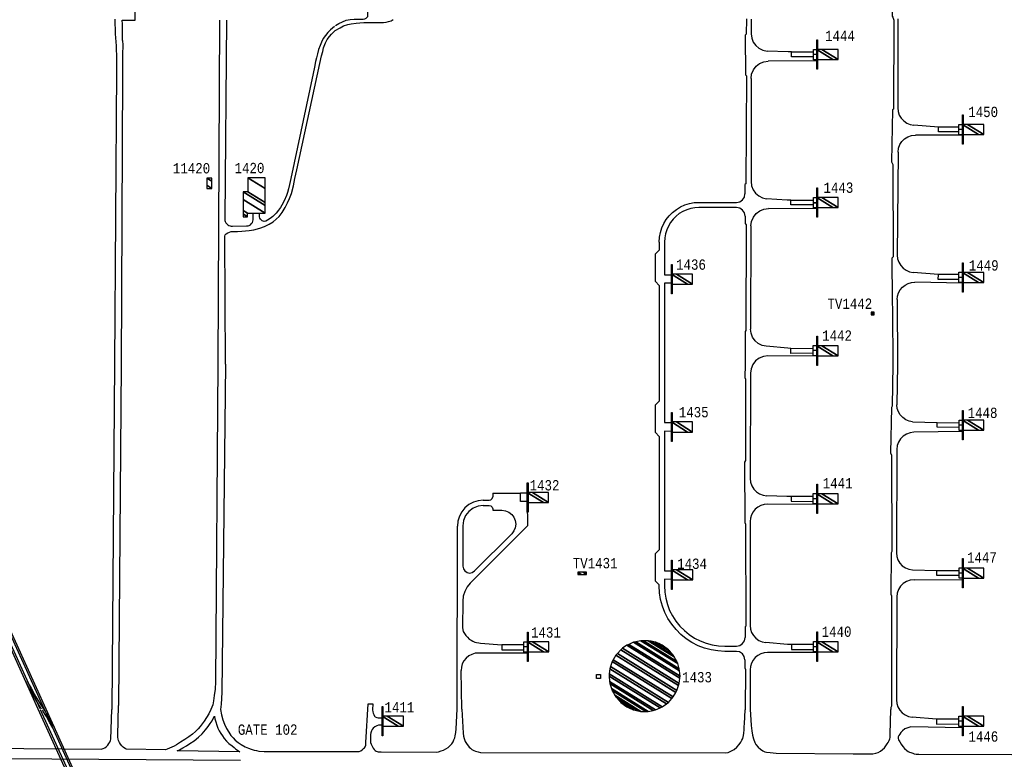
# Model space of a CAD drawing. Extents: x -0.5 to 41.9, y -0.5 to 29.8.
# Tile 109 of 128: x 5.9 to 7.5, y 8.6 to 9.8. Entities that reach past the tile are written whole.
import ezdxf
from ezdxf.enums import TextEntityAlignment as Align

# ---------------------------------------------------------------- set-up
doc = ezdxf.new("R2010")
doc.units = 0
doc.header["$MEASUREMENT"] = 0
for name, color, linetype in [('11', 2, 'CONTINUOUS'), ('21', 5, 'CONTINUOUS'), ('23', 1, 'CONTINUOUS'), ('41', 4, 'CONTINUOUS')]:
    doc.layers.add(name, color=color, linetype=linetype)
doc.styles.add('MONOTXT', font='MONOTXT', dxfattribs={"height": 0.2})

msp = doc.modelspace()

# ---------------------------------------------------------------- linework, layer by layer
at = {"layer": '11'}
for p, q in [((6.2386, 9.8353), (6.2363, 9.2757)), ((7.1047, 9.8369), (7.1045, 9.813)), ((7.3435, 9.8372), (7.3432, 9.6923)), ((7.2112, 9.7688), (7.1324, 9.7683)), ((7.1042, 9.7402), (7.1042, 9.5724)), ((7.4484, 9.6477), (7.3719, 9.6482)), ((7.3437, 9.6203), (7.3424, 9.4528)), ((7.2114, 9.5279), (7.1326, 9.5284)), ((7.1041, 9.5004), (7.1036, 9.3324)), ((6.9548, 9.474), (6.9548, 9.4607)), ((6.9548, 9.4035), (6.9548, 9.2149)), ((7.4484, 9.4071), (7.3708, 9.4086)), ((7.3424, 9.3805), (7.3425, 9.2748)), ((7.2113, 9.288), (7.1317, 9.2886)), ((6.0677, 9.2755), (6.0636, 8.7133)), ((6.0788, 9.2738), (6.0744, 8.7199)), ((7.3425, 9.2748), (7.3418, 9.2092)), ((7.1034, 9.2606), (7.1029, 9.089)), ((7.3673, 9.1813), (7.4075, 9.1802)), ((6.9548, 9.1577), (6.9548, 8.9732)), ((7.4485, 9.1656), (7.3696, 9.1643)), ((7.3417, 9.1364), (7.3409, 8.9684)), ((6.6836, 9.0655), (6.7288, 9.0654)), ((6.6836, 9.0655), (6.6836, 9.0593)), ((6.6682, 9.0452), (6.678, 9.0452)), ((6.6683, 9.0537), (6.678, 9.0537)), ((6.74, 9.0516), (6.7401, 9.0119)), ((7.2113, 9.0468), (7.1311, 9.0473)), ((6.6836, 9.0396), (6.6836, 9.0374)), ((6.6836, 9.0374), (6.6987, 9.0374)), ((6.6255, 8.7135), (6.6261, 9.0117)), ((6.6351, 9.0122), (6.6349, 8.9466)), ((6.6471, 8.9189), (6.7401, 9.0119)), ((7.1028, 9.0192), (7.1028, 8.85)), ((6.6541, 8.9386), (6.7145, 8.9991)), ((7.3671, 8.9402), (7.407, 8.9393)), ((7.3697, 8.9243), (7.4484, 8.9247)), ((7.3416, 8.8964), (7.3409, 8.7289)), ((7.2113, 8.8058), (7.131, 8.8057)), ((6.6332, 8.7136), (6.6321, 8.7765)), ((7.1027, 8.7777), (7.1027, 8.7136)), ((7.4064, 8.6975), (7.3667, 8.7008))]:
    msp.add_line(p, q, dxfattribs=at)
for points in [[(7.3373, 10.397), (7.337, 9.9297), (7.3353, 9.9279), (7.334, 9.8415), (7.3351, 9.84), (7.3367, 9.8351)], [(6.0809, 9.8023), (6.0809, 9.8212), (6.0806, 9.8284), (6.0804, 9.835), (6.1015, 9.835), (6.1015, 9.8572), (6.0781, 9.8572), (6.0776, 9.8655), (6.077, 9.8744), (6.077, 9.882)], [(6.4276, 9.8266), (6.4331, 9.8298), (6.4392, 9.8326), (6.445, 9.8349), (6.4514, 9.8362), (6.4583, 9.8366), (6.4659, 9.837), (6.4726, 9.8368), (6.4755, 9.8372), (6.4776, 9.8383), (6.4793, 9.8398), (6.4802, 9.8411), (6.4804, 9.8557)], [(6.0683, 9.8368), (6.069, 9.8127), (6.0703, 9.7933), (6.0709, 9.7718), (6.0711, 9.7534), (6.0677, 9.2755)], [(6.2501, 9.8354), (6.2473, 9.5117), (6.2472, 9.5089), (6.2478, 9.5072), (6.2489, 9.5055), (6.25, 9.5041), (6.2512, 9.5029), (6.2526, 9.5018), (6.2539, 9.501), (6.256, 9.5002), (6.2575, 9.4999), (6.2598, 9.4998), (6.2828, 9.5002), (6.2853, 9.5005), (6.2869, 9.501), (6.2892, 9.5022), (6.291, 9.5041), (6.2923, 9.5057), (6.2931, 9.508), (6.2935, 9.51), (6.2934, 9.5208)], [(6.4273, 9.8182), (6.435, 9.8228), (6.4406, 9.8258), (6.4475, 9.8281), (6.4534, 9.8293), (6.4615, 9.8305), (6.4672, 9.8309), (6.474, 9.8312), (6.4814, 9.8315), (6.4879, 9.8314), (6.4942, 9.8314), (6.5002, 9.8314), (6.5056, 9.8315), (6.5101, 9.8321), (6.514, 9.8328), (6.5184, 9.8341), (6.5216, 9.8364)], [(7.0966, 9.8372), (7.0963, 9.8126), (7.0949, 9.8106), (7.0952, 9.7461), (7.0968, 9.7443), (7.0956, 9.5688), (7.0944, 9.5674), (7.0944, 9.5526)], [(7.3367, 9.8351), (7.3362, 9.6905), (7.3345, 9.689), (7.3327, 9.6047), (7.335, 9.6004), (7.3356, 9.4499), (7.3333, 9.4479), (7.3338, 9.379), (7.3347, 9.3616), (7.3349, 9.2747)], [(6.2483, 9.2754), (6.2476, 9.4837), (6.2481, 9.4857), (6.2497, 9.4874), (6.2521, 9.4888), (6.255, 9.4901), (6.2578, 9.491), (6.2606, 9.4912), (6.2683, 9.4912), (6.275, 9.4915), (6.2871, 9.4926), (6.2949, 9.494), (6.3045, 9.4964), (6.3122, 9.4992), (6.3195, 9.503), (6.326, 9.5071), (6.331, 9.511), (6.3359, 9.5155), (6.3409, 9.522), (6.3458, 9.5302), (6.3496, 9.538), (6.353, 9.5451), (6.356, 9.5531), (6.3593, 9.5655), (6.3617, 9.5774), (6.3645, 9.5918), (6.4024, 9.7648), (6.405, 9.777), (6.4068, 9.7844), (6.4083, 9.7901), (6.4113, 9.798), (6.4143, 9.8035), (6.418, 9.8087), (6.4212, 9.8124), (6.4245, 9.8155), (6.4273, 9.8182)], [(6.4262, 9.8249), (6.4196, 9.8194), (6.4152, 9.8151), (6.4113, 9.8104), (6.4077, 9.8051), (6.4046, 9.7992), (6.4025, 9.7938), (6.4001, 9.7873), (6.3983, 9.7805), (6.3967, 9.7738), (6.3953, 9.7678), (6.3932, 9.7584), (6.3911, 9.7482), (6.3549, 9.5776), (6.3529, 9.5676), (6.3513, 9.5606), (6.3496, 9.5545), (6.3478, 9.5495), (6.3438, 9.5411), (6.3404, 9.5341), (6.338, 9.5302), (6.335, 9.5259), (6.331, 9.5211), (6.3256, 9.5158), (6.3211, 9.5122), (6.3168, 9.5094), (6.3144, 9.5081), (6.3117, 9.5077), (6.3097, 9.5078), (6.3083, 9.5083), (6.3069, 9.5095), (6.3057, 9.5114), (6.3045, 9.5131), (6.3041, 9.5151), (6.3038, 9.5181), (6.3036, 9.5208)], [(7.1045, 9.813), (7.1053, 9.806), (7.1078, 9.7995), (7.1119, 9.7938), (7.1172, 9.7893), (7.1235, 9.7862), (7.1303, 9.7848)], [(6.0809, 9.8023), (6.0813, 9.7947), (6.0809, 9.7792), (6.0809, 9.7641), (6.081, 9.7476), (6.0788, 9.2738)], [(7.1701, 9.7835), (7.1648, 9.7837), (7.1303, 9.7848)], [(7.206, 9.7754), (7.17, 9.7755), (7.1701, 9.7835), (7.206, 9.7834)], [(7.1042, 9.7402), (7.1052, 9.7475), (7.108, 9.7542), (7.1124, 9.7601), (7.1183, 9.7645), (7.1251, 9.7673), (7.1324, 9.7683)], [(7.3432, 9.6923), (7.3439, 9.6864), (7.3457, 9.6807), (7.3488, 9.6755), (7.3528, 9.6711), (7.3577, 9.6677), (7.3632, 9.6654), (7.3691, 9.6643)], [(7.4429, 9.661), (7.4096, 9.6611), (7.3691, 9.6643)], [(7.4429, 9.6533), (7.4096, 9.6535), (7.4096, 9.6611)], [(7.3437, 9.6203), (7.3444, 9.6266), (7.3465, 9.6325), (7.3499, 9.6378), (7.3543, 9.6422), (7.3597, 9.6455), (7.3656, 9.6475), (7.3719, 9.6482)], [(7.1042, 9.5724), (7.1051, 9.5656), (7.1076, 9.5591), (7.1116, 9.5535), (7.1168, 9.549), (7.123, 9.546), (7.1297, 9.5445)], [(6.9548, 9.474), (6.9553, 9.4818), (6.9567, 9.4894), (6.959, 9.4969), (6.9622, 9.504), (6.9663, 9.5107), (6.9711, 9.5168), (6.9766, 9.5223), (6.9827, 9.5271), (6.9894, 9.5312), (6.9965, 9.5344), (7.004, 9.5367), (7.0116, 9.5381), (7.0194, 9.5386), (7.0804, 9.5386), (7.0858, 9.5396), (7.0903, 9.5427), (7.0934, 9.5472), (7.0944, 9.5526)], [(7.1693, 9.5423), (7.1629, 9.5424), (7.1297, 9.5445)], [(7.206, 9.5344), (7.1692, 9.5344), (7.1693, 9.5423), (7.206, 9.5423)], [(7.0945, 9.5161), (7.0934, 9.5215), (7.0904, 9.526), (7.0858, 9.5291), (7.0805, 9.5301), (7.0194, 9.5301), (7.0126, 9.5297), (7.006, 9.5285), (6.9995, 9.5265), (6.9933, 9.5237), (6.9875, 9.5202), (6.9822, 9.516), (6.9774, 9.5112), (6.9732, 9.5059), (6.9697, 9.5001), (6.9669, 9.4939), (6.9649, 9.4874), (6.9637, 9.4808), (6.9633, 9.474)], [(7.1041, 9.5004), (7.1051, 9.5077), (7.108, 9.5145), (7.1125, 9.5203), (7.1184, 9.5247), (7.1253, 9.5275), (7.1326, 9.5284)], [(7.0945, 9.5161), (7.0945, 9.5042), (7.0961, 9.5019), (7.0959, 9.3299), (7.0946, 9.3285), (7.0945, 9.2748)], [(6.9548, 9.4035), (6.9487, 9.4097), (6.9487, 9.4546), (6.9548, 9.4607)], [(6.9633, 9.474), (6.9633, 9.4209), (6.9745, 9.4209)], [(7.3424, 9.4528), (7.343, 9.4468), (7.3449, 9.4411), (7.3479, 9.4359), (7.352, 9.4314), (7.3569, 9.428), (7.3625, 9.4257), (7.3685, 9.4246)], [(7.4426, 9.421), (7.4093, 9.4213), (7.3685, 9.4246)], [(7.4426, 9.4128), (7.4092, 9.4129), (7.4093, 9.4211)], [(6.9745, 9.4068), (6.9633, 9.4068), (6.9633, 9.1805), (6.9745, 9.1805)], [(7.3424, 9.3805), (7.3429, 9.3861), (7.3446, 9.3914), (7.3472, 9.3962), (7.3507, 9.4005), (7.355, 9.404), (7.3599, 9.4066), (7.3653, 9.4081), (7.3708, 9.4086)], [(7.129, 9.3043), (7.1223, 9.3058), (7.1161, 9.3089), (7.1109, 9.3134), (7.1069, 9.3191), (7.1044, 9.3255), (7.1036, 9.3324)], [(7.169, 9.3009), (7.164, 9.3011), (7.129, 9.3043)], [(7.2054, 9.2931), (7.1689, 9.2928), (7.169, 9.3008), (7.2054, 9.3011)], [(7.1317, 9.2886), (7.1244, 9.2877), (7.1176, 9.2849), (7.1117, 9.2805), (7.1072, 9.2747), (7.1044, 9.2679), (7.1034, 9.2606)], [(6.2363, 9.2757), (6.2323, 8.7583), (6.2315, 8.7463), (6.2303, 8.7359), (6.2292, 8.7273), (6.2279, 8.7205), (6.2248, 8.7133)], [(6.2483, 9.2754), (6.2426, 8.7408), (6.2415, 8.7219), (6.2404, 8.7129)], [(7.0945, 9.2748), (7.0942, 9.2537), (7.0954, 9.2509), (7.0954, 9.1185), (7.0935, 9.1159), (7.0939, 9.0177), (7.0953, 9.015), (7.0957, 8.849), (7.0945, 8.8476), (7.0945, 8.8303)], [(7.3349, 9.2747), (7.3338, 9.2068), (7.3327, 9.2049), (7.3316, 9.1309), (7.3332, 9.1269), (7.3334, 8.9705), (7.3322, 8.9681), (7.3317, 8.9009), (7.3329, 8.898), (7.3329, 8.7185), (7.332, 8.7162), (7.3317, 8.7132)], [(6.9548, 9.1577), (6.9487, 9.1639), (6.9487, 9.2088), (6.9548, 9.2149)], [(7.3673, 9.1813), (7.3615, 9.1824), (7.3561, 9.1848), (7.3512, 9.1882), (7.3472, 9.1926), (7.3442, 9.1977), (7.3424, 9.2033), (7.3418, 9.2092)], [(7.4428, 9.1723), (7.4074, 9.1725), (7.4075, 9.1802), (7.4428, 9.1798)], [(6.9745, 9.1659), (6.9633, 9.166), (6.9633, 8.939), (6.9745, 8.939)], [(7.3696, 9.1643), (7.3634, 9.1636), (7.3575, 9.1615), (7.3522, 9.1581), (7.3478, 9.1537), (7.3445, 9.1484), (7.3424, 9.1426), (7.3417, 9.1364)], [(7.1029, 9.089), (7.1035, 9.0829), (7.1055, 9.0771), (7.1088, 9.0718), (7.113, 9.0673), (7.1182, 9.064), (7.124, 9.0618), (7.1301, 9.0609)], [(6.678, 9.0537), (6.6808, 9.0545), (6.6829, 9.0565), (6.6836, 9.0593)], [(6.74, 9.0516), (6.7288, 9.0516), (6.7288, 9.0656), (6.74, 9.0656)], [(7.1695, 9.06), (7.1625, 9.06), (7.1301, 9.0609)], [(7.2054, 9.0599), (7.1695, 9.06), (7.1694, 9.052), (7.2054, 9.0518)], [(6.6683, 9.0537), (6.6601, 9.053), (6.6522, 9.0506), (6.6449, 9.0467), (6.6385, 9.0415), (6.6332, 9.0351), (6.6293, 9.0278), (6.6269, 9.0199), (6.6261, 9.0117)], [(6.6682, 9.0452), (6.6597, 9.0441), (6.6517, 9.0408), (6.6448, 9.0356), (6.6395, 9.0287), (6.6362, 9.0208), (6.6351, 9.0122)], [(6.678, 9.0452), (6.6808, 9.0445), (6.6829, 9.0424), (6.6836, 9.0396)], [(7.1311, 9.0473), (7.1256, 9.0468), (7.1203, 9.0452), (7.1154, 9.0427), (7.1111, 9.0392), (7.1076, 9.0349), (7.1049, 9.03), (7.1033, 9.0247), (7.1028, 9.0192)], [(6.6987, 9.0374), (6.7045, 9.0366), (6.7099, 9.0344), (6.7145, 9.0308), (6.7181, 9.0262), (6.7203, 9.0207), (6.7211, 9.0149), (6.7203, 9.0091), (6.7181, 9.0037), (6.7145, 8.9991)], [(7.0944, 8.7938), (7.0933, 8.7992), (7.0903, 8.8037), (7.0857, 8.8068), (7.0804, 8.8078), (7.0614, 8.8078), (7.0503, 8.8084), (7.0392, 8.8101), (7.0284, 8.813), (7.018, 8.817), (7.0081, 8.8221), (6.9987, 8.8282), (6.99, 8.8352), (6.9821, 8.8431), (6.9751, 8.8518), (6.969, 8.8611), (6.964, 8.8711), (6.96, 8.8815), (6.9571, 8.8923), (6.9553, 8.9033), (6.9549, 8.9144), (6.9548, 8.916), (6.9487, 8.9222), (6.9487, 8.9671), (6.9548, 8.9732)], [(7.3409, 8.9684), (7.3415, 8.9624), (7.3434, 8.9566), (7.3465, 8.9514), (7.3506, 8.947), (7.3555, 8.9436), (7.3612, 8.9413), (7.3671, 8.9402)], [(6.6349, 8.9466), (6.6358, 8.9423), (6.6382, 8.9386), (6.6418, 8.9362), (6.6461, 8.9353), (6.6504, 8.9362), (6.6541, 8.9386)], [(7.4429, 8.9312), (7.407, 8.9311), (7.407, 8.9393), (7.4431, 8.9393)], [(6.6471, 8.9189), (6.6419, 8.9126), (6.638, 8.9053), (6.6356, 8.8974), (6.6348, 8.8893)], [(6.9745, 8.925), (6.9633, 8.9251), (6.9633, 8.9146), (6.9637, 8.9042), (6.9653, 8.8941), (6.968, 8.8841), (6.9717, 8.8745), (6.9763, 8.8654), (6.9819, 8.8567), (6.9884, 8.8487), (6.9957, 8.8415), (7.0037, 8.835), (7.0123, 8.8294), (7.0215, 8.8247), (7.0311, 8.821), (7.041, 8.8184), (7.0511, 8.8168), (7.0614, 8.8162), (7.0804, 8.8163), (7.0858, 8.8173), (7.0903, 8.8204), (7.0934, 8.8249), (7.0945, 8.8303)], [(7.3697, 8.9243), (7.3634, 8.9236), (7.3575, 8.9216), (7.3522, 8.9182), (7.3478, 8.9138), (7.3444, 8.9085), (7.3423, 8.9026), (7.3416, 8.8964)], [(6.6348, 8.8893), (6.6347, 8.8462), (6.6357, 8.8402), (6.6375, 8.8371), (6.64, 8.8338), (6.6424, 8.8307), (6.6455, 8.8278), (6.6483, 8.8258), (6.6515, 8.8242), (6.6543, 8.823), (6.6575, 8.822), (6.6609, 8.8214), (6.6636, 8.821), (6.6983, 8.8183)], [(7.1028, 8.85), (7.1034, 8.8441), (7.1052, 8.8385), (7.1082, 8.8334), (7.1122, 8.829), (7.117, 8.8256), (7.1224, 8.8232), (7.1283, 8.822)], [(6.7344, 8.8183), (6.6983, 8.8183), (6.6984, 8.8102), (6.7348, 8.8102)], [(7.1698, 8.8188), (7.1638, 8.8188), (7.1283, 8.822)], [(7.2059, 8.8189), (7.17, 8.819), (7.17, 8.8109), (7.206, 8.811)], [(6.6603, 8.8051), (6.6548, 8.8046), (6.6494, 8.8029), (6.6445, 8.8003), (6.6402, 8.7967), (6.6367, 8.7924), (6.6341, 8.7875), (6.6326, 8.7821), (6.6321, 8.7765)], [(6.7401, 8.805), (6.6983, 8.8049), (6.6603, 8.8051)], [(7.131, 8.8057), (7.1255, 8.8052), (7.1202, 8.8036), (7.1153, 8.8011), (7.111, 8.7976), (7.1075, 8.7933), (7.1049, 8.7884), (7.1033, 8.7832), (7.1027, 8.7777)], [(7.0944, 8.7938), (7.0944, 8.781), (7.0951, 8.7781), (7.0947, 8.7124)], [(6.4281, 8.6446), (6.4664, 8.6446), (6.4691, 8.6458), (6.4712, 8.6476), (6.4732, 8.6494), (6.4747, 8.651), (6.4758, 8.6524), (6.4764, 8.6536), (6.4771, 8.6553), (6.4773, 8.6596), (6.4806, 8.7225), (6.4884, 8.7224), (6.4878, 8.7128), (6.4883, 8.7092), (6.4888, 8.7071), (6.4898, 8.7049), (6.4912, 8.7025), (6.4925, 8.7011), (6.4947, 8.7), (6.4969, 8.6994), (6.4988, 8.6995), (6.5035, 8.6995)], [(7.3409, 8.7289), (7.3415, 8.723), (7.3433, 8.7173), (7.3463, 8.7121), (7.3504, 8.7077), (7.3553, 8.7043), (7.3608, 8.7019), (7.3667, 8.7008)], [(5.7313, 8.6511), (6.0459, 8.6485), (6.0492, 8.6495), (6.0519, 8.651), (6.0546, 8.653), (6.0569, 8.6553), (6.0588, 8.6578), (6.0603, 8.6601), (6.0615, 8.6628), (6.0619, 8.665), (6.0636, 8.7133)], [(6.2248, 8.7133), (6.2212, 8.706), (6.2177, 8.7001), (6.2137, 8.6941), (6.2108, 8.6898), (6.2071, 8.6854), (6.2038, 8.6816), (6.1998, 8.6776), (6.1947, 8.6731), (6.1886, 8.6685), (6.1821, 8.6641), (6.1755, 8.6599), (6.1686, 8.6557), (6.1648, 8.6537), (6.161, 8.652), (6.1572, 8.6501), (6.1537, 8.6486), (6.1508, 8.6476), (6.0871, 8.6484), (6.0856, 8.6491), (6.0821, 8.6517), (6.0798, 8.654), (6.0776, 8.6569), (6.0759, 8.6594), (6.0743, 8.6625), (6.0737, 8.6647), (6.0733, 8.6679), (6.0731, 8.6707), (6.0744, 8.7199)], [(6.2404, 8.7129), (6.2421, 8.7042), (6.2443, 8.6965), (6.2467, 8.6893), (6.2502, 8.6824), (6.2539, 8.676), (6.2574, 8.6707), (6.2609, 8.6668), (6.2643, 8.6633), (6.2691, 8.6595), (6.2742, 8.6562), (6.2807, 8.6526), (6.2858, 8.6504), (6.2906, 8.6485), (6.2952, 8.647), (6.2989, 8.6462), (6.3029, 8.6455), (6.3114, 8.6448), (6.3234, 8.6446), (6.4281, 8.6446)], [(6.5035, 8.6878), (6.4997, 8.6878), (6.4975, 8.6875), (6.495, 8.6865), (6.4917, 8.6851), (6.4888, 8.6829), (6.4872, 8.6807), (6.4861, 8.6782), (6.4852, 8.6752), (6.4848, 8.6724), (6.4845, 8.67), (6.4847, 8.6593), (6.4855, 8.6569), (6.4872, 8.6534), (6.489, 8.65), (6.4907, 8.6478), (6.4924, 8.6463), (6.4939, 8.6454), (6.4956, 8.6449), (6.4971, 8.6445), (6.499, 8.644), (6.502, 8.644), (6.5925, 8.6439), (6.5952, 8.6443), (6.5995, 8.6457), (6.6034, 8.6472), (6.6074, 8.6491), (6.6113, 8.6514), (6.6146, 8.6545), (6.6169, 8.6575), (6.619, 8.6606), (6.6205, 8.6639), (6.6217, 8.6671), (6.6225, 8.6702), (6.6235, 8.6759), (6.6242, 8.6819), (6.6255, 8.7135)], [(6.6332, 8.7136), (6.6353, 8.6747), (6.6359, 8.6699), (6.6372, 8.6658), (6.639, 8.6613), (6.6408, 8.658), (6.6454, 8.652), (6.6472, 8.65), (6.6498, 8.648), (6.6527, 8.6465), (6.6557, 8.6453), (6.6597, 8.6442), (6.6639, 8.6434), (7.0625, 8.6425), (7.0669, 8.6434), (7.0715, 8.6451), (7.077, 8.6483), (7.081, 8.6516), (7.085, 8.656), (7.0876, 8.6597), (7.0895, 8.6631), (7.0907, 8.6659), (7.0918, 8.6706), (7.0925, 8.6747), (7.0929, 8.6801), (7.0933, 8.6856), (7.0934, 8.6897), (7.0947, 8.7124)], [(7.1027, 8.7136), (7.1043, 8.6869), (7.1053, 8.6784), (7.1065, 8.6714), (7.108, 8.6652), (7.1103, 8.6596), (7.1123, 8.656), (7.1158, 8.6516), (7.1196, 8.6485), (7.1234, 8.646), (7.1269, 8.6445), (7.1297, 8.6436), (7.1352, 8.6429), (7.1453, 8.6418), (7.2705, 8.6408)], [(7.2705, 8.6408), (7.3026, 8.6409), (7.3073, 8.6418), (7.3112, 8.6432), (7.315, 8.6454), (7.3183, 8.6479), (7.3213, 8.6508), (7.3239, 8.6539), (7.3259, 8.657), (7.3274, 8.6596), (7.3289, 8.6626), (7.33, 8.6656), (7.3307, 8.6677), (7.331, 8.6732), (7.3317, 8.7132)], [(6.2718, 8.6442), (6.1697, 8.6456), (6.1735, 8.6473), (6.1792, 8.6505), (6.1852, 8.6542), (6.1904, 8.6576), (6.1976, 8.6624), (6.2047, 8.6682), (6.2103, 8.6734), (6.2162, 8.6798), (6.2202, 8.6855), (6.2237, 8.6905), (6.2267, 8.6949), (6.2286, 8.6983), (6.2306, 8.7022), (6.2312, 8.698), (6.2326, 8.6928), (6.2343, 8.6875), (6.2363, 8.683), (6.2385, 8.6782), (6.2411, 8.6741), (6.2434, 8.6701), (6.2462, 8.6662), (6.2504, 8.6616), (6.2542, 8.6577), (6.2592, 8.6538), (6.2627, 8.6511), (6.2656, 8.6487), (6.2697, 8.6458), (6.2718, 8.6442)], [(7.4427, 8.6975), (7.4064, 8.6975), (7.4063, 8.6895), (7.4427, 8.6898)], [(7.4484, 8.6834), (7.3644, 8.6851), (7.3593, 8.6834), (7.3549, 8.6816), (7.3509, 8.6786), (7.3482, 8.6756), (7.3464, 8.6732), (7.3451, 8.6707), (7.344, 8.6688), (7.3437, 8.6677), (7.3439, 8.6661), (7.3446, 8.6636), (7.3463, 8.6607), (7.3485, 8.6568), (7.3515, 8.6529), (7.3543, 8.6499), (7.358, 8.6466), (7.36, 8.645), (7.3625, 8.6438), (7.3646, 8.6429), (7.3675, 8.6418), (7.3699, 8.6411), (7.373, 8.6405), (7.3774, 8.6405), (7.5287, 8.6399)], [(5.7346, 8.6343), (6.2727, 8.6307)]]:
    msp.add_lwpolyline(points, dxfattribs=at)
at = {"layer": '21'}
for points in [[(7.2113, 9.7554), (7.2113, 9.8032), (7.2124, 9.8032), (7.2124, 9.7554), (7.2113, 9.7554)], [(7.2116, 9.7792), (7.2059, 9.7792), (7.2059, 9.7876), (7.2116, 9.7876)], [(7.2116, 9.7708), (7.2059, 9.7708), (7.2059, 9.7792)], [(7.4485, 9.6332), (7.4485, 9.681), (7.4496, 9.681), (7.4496, 9.6332), (7.4485, 9.6332)], [(7.4484, 9.657), (7.4428, 9.657), (7.4428, 9.6655), (7.4484, 9.6655)], [(7.4484, 9.6486), (7.4428, 9.6486), (7.4428, 9.657)], [(7.2113, 9.5143), (7.2113, 9.5621), (7.2124, 9.5621), (7.2124, 9.5143), (7.2113, 9.5143)], [(7.206, 9.5464), (7.2116, 9.5464), (7.2116, 9.5379), (7.206, 9.5379), (7.206, 9.5464)], [(7.206, 9.5379), (7.2116, 9.5379), (7.2116, 9.5295), (7.206, 9.5295), (7.206, 9.5379)], [(6.9745, 9.3899), (6.9745, 9.4376), (6.9756, 9.4376), (6.9756, 9.3899), (6.9745, 9.3899)], [(7.4485, 9.3926), (7.4485, 9.4403), (7.4496, 9.4403), (7.4496, 9.3926), (7.4485, 9.3926)], [(7.4483, 9.4165), (7.4427, 9.4165), (7.4427, 9.4249), (7.4483, 9.4249)], [(7.4483, 9.4081), (7.4427, 9.4081), (7.4427, 9.4165)], [(7.2113, 9.2732), (7.2113, 9.3209), (7.2124, 9.3209), (7.2124, 9.2732), (7.2113, 9.2732)], [(7.211, 9.2972), (7.2054, 9.2972), (7.2054, 9.3056), (7.211, 9.3056)], [(7.211, 9.2887), (7.2054, 9.2887), (7.2054, 9.2972)], [(6.9745, 9.1491), (6.9745, 9.1968), (6.9756, 9.1968), (6.9756, 9.1491), (6.9745, 9.1491)], [(7.4485, 9.1519), (7.4485, 9.1996), (7.4496, 9.1996), (7.4496, 9.1519), (7.4485, 9.1519)], [(7.4485, 9.1758), (7.4429, 9.1758), (7.4429, 9.1842), (7.4485, 9.1842)], [(7.4485, 9.1673), (7.4429, 9.1673), (7.4429, 9.1758)], [(6.74, 9.0345), (6.74, 9.0823), (6.7411, 9.0823), (6.7411, 9.0345), (6.74, 9.0345)], [(7.2113, 9.0323), (7.2113, 9.08), (7.2124, 9.08), (7.2124, 9.0323), (7.2113, 9.0323)], [(7.2111, 9.0562), (7.2055, 9.0562), (7.2055, 9.0646), (7.2111, 9.0646)], [(7.2111, 9.0478), (7.2055, 9.0478), (7.2055, 9.0562)], [(6.9745, 8.9083), (6.9745, 8.956), (6.9757, 8.956), (6.9757, 8.9083), (6.9745, 8.9083)], [(7.4485, 8.9112), (7.4485, 8.9589), (7.4496, 8.9589), (7.4496, 8.9112), (7.4485, 8.9112)], [(7.4485, 8.9351), (7.4429, 8.9351), (7.4429, 8.9435), (7.4485, 8.9435)], [(7.4485, 8.9267), (7.4429, 8.9267), (7.4429, 8.9351)], [(6.7401, 8.7912), (6.7401, 8.839), (6.7412, 8.839), (6.7412, 8.7912), (6.7401, 8.7912)], [(7.2113, 8.7915), (7.2113, 8.8393), (7.2124, 8.8393), (7.2124, 8.7915), (7.2113, 8.7915)], [(6.7401, 8.8149), (6.7345, 8.8149), (6.7345, 8.8234), (6.7401, 8.8234)], [(7.2113, 8.8153), (7.2057, 8.8153), (7.2057, 8.8237), (7.2113, 8.8237)], [(6.7401, 8.8065), (6.7345, 8.8065), (6.7345, 8.8149)], [(7.2113, 8.8068), (7.2057, 8.8068), (7.2057, 8.8153)], [(6.8589, 8.7699), (6.8589, 8.7637), (6.8526, 8.7637), (6.8526, 8.7699), (6.8589, 8.7699)], [(6.5035, 8.6701), (6.5035, 8.7178), (6.5047, 8.7178), (6.5047, 8.6701), (6.5035, 8.6701)], [(7.4484, 8.6701), (7.4484, 8.7178), (7.4495, 8.7178), (7.4495, 8.6701), (7.4484, 8.6701)], [(7.4484, 8.694), (7.4428, 8.694), (7.4428, 8.7024), (7.4484, 8.7024)], [(7.4484, 8.6856), (7.4428, 8.6856), (7.4428, 8.694)]]:
    msp.add_lwpolyline(points, dxfattribs=at)
at = {"layer": '41'}
for p, q in [((5.9437, 8.7135), (5.6903, 9.2728)), ((5.6927, 9.2739), (5.946, 8.7146)), ((5.9536, 8.7132), (5.6992, 9.273)), ((5.7016, 9.2741), (5.956, 8.7143)), ((6.199, 8.1524), (5.9437, 8.7135)), ((5.9469, 8.7133), (6.202, 8.1523)), ((6.2078, 8.1522), (5.9541, 8.7121)), ((5.956, 8.7143), (6.2106, 8.1523))]:
    msp.add_line(p, q, dxfattribs=at)
for points in [[(5.9492, 8.7136), (5.9478, 8.7159), (5.9444, 8.721), (5.9407, 8.727), (5.9375, 8.7324), (5.9346, 8.7376), (5.9324, 8.7418), (5.9296, 8.7467), (5.9266, 8.7523), (5.9235, 8.7581)], [(5.9258, 8.7593), (5.9289, 8.7535), (5.9319, 8.7479), (5.9347, 8.7431), (5.9369, 8.7389), (5.9398, 8.7337), (5.943, 8.7283), (5.9467, 8.7224), (5.95, 8.7173), (5.952, 8.7139)], [(5.969, 8.6793), (5.9672, 8.6831), (5.9656, 8.6858), (5.9621, 8.6926), (5.9589, 8.6985), (5.9569, 8.7018), (5.9549, 8.7048), (5.9531, 8.7078), (5.9507, 8.7119)], [(5.953, 8.7132), (5.9553, 8.7092), (5.9571, 8.7062), (5.9591, 8.7031), (5.9611, 8.6998), (5.9628, 8.6968), (5.9644, 8.6939), (5.9659, 8.6909), (5.968, 8.687), (5.9695, 8.6843), (5.9713, 8.6804)]]:
    msp.add_lwpolyline(points, dxfattribs=at)

# ---------------------------------------------------------------- texts
at = {"layer": '23', "style": 'MONOTXT', "width": 0.833333}
for s, p in [('1444', (7.2491, 9.8097)), ('1450', (7.4822, 9.6858)), ('11420', (6.1932, 9.5941)), ('1420', (6.2876, 9.5945)), ('1443', (7.2465, 9.5625)), ('1436', (7.0065, 9.4373)), ('1449', (7.4831, 9.436)), ('TV1442', (7.2651, 9.3738)), ('1442', (7.2443, 9.3219)), ('1435', (7.0109, 9.1971)), ('1448', (7.4812, 9.196)), ('1441', (7.2453, 9.0816)), ('1432', (6.768, 9.0781)), ('TV1431', (6.8504, 8.9514)), ('1447', (7.4802, 8.9606)), ('1434', (7.0082, 8.9504)), ('1440', (7.2435, 8.8398)), ('1431', (6.7703, 8.8386)), ('1433', (7.0163, 8.7657)), ('1411', (6.5317, 8.7167)), ('GATE 102', (6.3172, 8.6804)), ('1446', (7.4825, 8.6692))]:
    msp.add_text(s, height=0.01684, dxfattribs=at).set_placement(p, align=Align.MIDDLE)

# ---------------------------------------------------------------- meshes
at = {"layer": '21'}
mesh = msp.add_polyface(dxfattribs=at)
corners = [(7.2113, 9.7712), (7.2113, 9.7712), (7.2113, 9.7875), (7.2376, 9.7712), (7.2197, 9.7875), (7.246, 9.7712), (7.246, 9.7875)]
mesh.append_faces([[corners[k] for k in face] for face in [(0, 1, 3, 2), (2, 3, 5, 4), (4, 5, 6, 6)]], dxfattribs={"vtx0": -1, "vtx2": -1})
mesh = msp.add_polyface(dxfattribs=at)
corners = [(7.4485, 9.6489), (7.4485, 9.6489), (7.4485, 9.6652), (7.4748, 9.6489), (7.4569, 9.6652), (7.4832, 9.6489), (7.4832, 9.6652)]
mesh.append_faces([[corners[k] for k in face] for face in [(0, 1, 3, 2), (2, 3, 5, 4), (4, 5, 6, 6)]], dxfattribs={"vtx0": -1, "vtx2": -1})
mesh = msp.add_polyface(dxfattribs=at)
corners = [(6.218, 9.5614), (6.2264, 9.5614), (6.218, 9.5666), (6.218, 9.5782), (6.2264, 9.573), (6.218, 9.5782), (6.2264, 9.5782)]
mesh.append_faces([[corners[k] for k in face] for face in [(0, 0, 1, 2), (2, 1, 4, 5), (3, 4, 6, 6)]], dxfattribs={"vtx0": -1, "vtx2": -1})
mesh = msp.add_polyface(dxfattribs=at)
corners = [(6.2771, 9.5152), (6.2771, 9.5152), (6.2771, 9.5198), (6.2846, 9.5152), (6.2771, 9.5256), (6.2846, 9.5209), (6.2771, 9.5432), (6.3131, 9.5209), (6.2771, 9.5557), (6.3131, 9.5334), (6.2851, 9.5557), (6.3131, 9.5383), (6.2851, 9.5786), (6.3131, 9.5613), (6.3131, 9.5786)]
mesh.append_faces([[corners[k] for k in face] for face in [(0, 1, 3, 2), (2, 3, 5, 4), (4, 5, 7, 6), (6, 7, 9, 8), (8, 9, 11, 10), (10, 11, 13, 12), (12, 13, 14, 14)]], dxfattribs={"vtx0": -1, "vtx2": -1})
mesh = msp.add_polyface(dxfattribs=at)
corners = [(7.2113, 9.5301), (7.2113, 9.5301), (7.2113, 9.5464), (7.2376, 9.5301), (7.2197, 9.5464), (7.246, 9.5301), (7.246, 9.5464)]
mesh.append_faces([[corners[k] for k in face] for face in [(0, 1, 3, 2), (2, 3, 5, 4), (4, 5, 6, 6)]], dxfattribs={"vtx0": -1, "vtx2": -1})
mesh = msp.add_polyface(dxfattribs=at)
corners = [(6.9745, 9.4056), (6.9745, 9.4056), (6.9745, 9.4219), (7.0008, 9.4056), (6.9829, 9.4219), (7.0092, 9.4056), (7.0092, 9.4219)]
mesh.append_faces([[corners[k] for k in face] for face in [(0, 1, 3, 2), (2, 3, 5, 4), (4, 5, 6, 6)]], dxfattribs={"vtx0": -1, "vtx2": -1})
mesh = msp.add_polyface(dxfattribs=at)
corners = [(7.4485, 9.4083), (7.4485, 9.4083), (7.4485, 9.4246), (7.4748, 9.4083), (7.4569, 9.4246), (7.4832, 9.4083), (7.4832, 9.4246)]
mesh.append_faces([[corners[k] for k in face] for face in [(0, 1, 3, 2), (2, 3, 5, 4), (4, 5, 6, 6)]], dxfattribs={"vtx0": -1, "vtx2": -1})
mesh = msp.add_polyface(dxfattribs=at)
corners = [(7.2997, 9.3554), (7.2997, 9.3554), (7.2997, 9.3585), (7.3048, 9.3554), (7.2997, 9.3598), (7.3048, 9.3567), (7.3048, 9.3598)]
mesh.append_faces([[corners[k] for k in face] for face in [(0, 1, 3, 2), (2, 3, 5, 4), (4, 5, 6, 6)]], dxfattribs={"vtx0": -1, "vtx2": -1})
mesh = msp.add_polyface(dxfattribs=at)
corners = [(7.2113, 9.2889), (7.2113, 9.2889), (7.2113, 9.3052), (7.2375, 9.2889), (7.2197, 9.3052), (7.246, 9.2889), (7.246, 9.3052)]
mesh.append_faces([[corners[k] for k in face] for face in [(0, 1, 3, 2), (2, 3, 5, 4), (4, 5, 6, 6)]], dxfattribs={"vtx0": -1, "vtx2": -1})
mesh = msp.add_polyface(dxfattribs=at)
corners = [(6.9745, 9.1648), (6.9745, 9.1648), (6.9745, 9.1811), (7.0008, 9.1648), (6.9829, 9.1811), (7.0092, 9.1648), (7.0092, 9.1811)]
mesh.append_faces([[corners[k] for k in face] for face in [(0, 1, 3, 2), (2, 3, 5, 4), (4, 5, 6, 6)]], dxfattribs={"vtx0": -1, "vtx2": -1})
mesh = msp.add_polyface(dxfattribs=at)
corners = [(7.4485, 9.1676), (7.4485, 9.1676), (7.4485, 9.1839), (7.4748, 9.1676), (7.4569, 9.1839), (7.4832, 9.1676), (7.4832, 9.1839)]
mesh.append_faces([[corners[k] for k in face] for face in [(0, 1, 3, 2), (2, 3, 5, 4), (4, 5, 6, 6)]], dxfattribs={"vtx0": -1, "vtx2": -1})
mesh = msp.add_polyface(dxfattribs=at)
corners = [(6.74, 9.0502), (6.74, 9.0502), (6.74, 9.0665), (6.7663, 9.0502), (6.7484, 9.0665), (6.7747, 9.0502), (6.7747, 9.0665)]
mesh.append_faces([[corners[k] for k in face] for face in [(0, 1, 3, 2), (2, 3, 5, 4), (4, 5, 6, 6)]], dxfattribs={"vtx0": -1, "vtx2": -1})
mesh = msp.add_polyface(dxfattribs=at)
corners = [(7.2113, 9.048), (7.2113, 9.048), (7.2113, 9.0643), (7.2375, 9.048), (7.2197, 9.0643), (7.246, 9.048), (7.246, 9.0643)]
mesh.append_faces([[corners[k] for k in face] for face in [(0, 1, 3, 2), (2, 3, 5, 4), (4, 5, 6, 6)]], dxfattribs={"vtx0": -1, "vtx2": -1})
mesh = msp.add_polyface(dxfattribs=at)
corners = [(6.8223, 8.9331), (6.8277, 8.9331), (6.8223, 8.9365), (6.8363, 8.9331), (6.8309, 8.9365), (6.8363, 8.9365), (6.8363, 8.9365)]
mesh.append_faces([[corners[k] for k in face] for face in [(0, 0, 1, 2), (2, 1, 3, 4), (4, 3, 6, 5)]], dxfattribs={"vtx0": -1, "vtx2": -1})
mesh = msp.add_polyface(dxfattribs=at)
corners = [(6.9745, 8.924), (6.9745, 8.924), (6.9745, 8.9403), (7.0008, 8.924), (6.983, 8.9403), (7.0093, 8.924), (7.0093, 8.9403)]
mesh.append_faces([[corners[k] for k in face] for face in [(0, 1, 3, 2), (2, 3, 5, 4), (4, 5, 6, 6)]], dxfattribs={"vtx0": -1, "vtx2": -1})
mesh = msp.add_polyface(dxfattribs=at)
corners = [(7.4485, 8.9269), (7.4485, 8.9269), (7.4485, 8.9432), (7.4748, 8.9269), (7.4569, 8.9432), (7.4832, 8.9269), (7.4832, 8.9432)]
mesh.append_faces([[corners[k] for k in face] for face in [(0, 1, 3, 2), (2, 3, 5, 4), (4, 5, 6, 6)]], dxfattribs={"vtx0": -1, "vtx2": -1})
mesh = msp.add_polyface(dxfattribs=at)
corners = [(6.7401, 8.8069), (6.7401, 8.8069), (6.7401, 8.8232), (6.7664, 8.8069), (6.7485, 8.8232), (6.7748, 8.8069), (6.7748, 8.8232)]
mesh.append_faces([[corners[k] for k in face] for face in [(0, 1, 3, 2), (2, 3, 5, 4), (4, 5, 6, 6)]], dxfattribs={"vtx0": -1, "vtx2": -1})
mesh = msp.add_polyface(dxfattribs=at)
corners = [(6.902, 8.7175), (6.9079, 8.7148), (6.8922, 8.7246), (6.913, 8.7125), (6.8904, 8.7266), (6.9206, 8.7109), (6.8841, 8.7336), (6.9249, 8.71), (6.8825, 8.7363), (6.9329, 8.71), (6.878, 8.744), (6.9369, 8.71), (6.877, 8.7472), (6.945, 8.7117), (6.8743, 8.7555), (6.9488, 8.7125), (6.874, 8.7589), (6.9563, 8.7159), (6.8731, 8.7675), (6.9598, 8.7175), (6.8734, 8.771), (6.9666, 8.7224), (6.8743, 8.7796), (6.9696, 8.7246), (6.8754, 8.783), (6.9752, 8.7308), (6.878, 8.7911), (6.9777, 8.7336), (6.8799, 8.7942), (6.9819, 8.7409), (6.8841, 8.8015), (6.9837, 8.744), (6.8866, 8.8043), (6.9864, 8.7521), (6.8922, 8.8105), (6.9875, 8.7555), (6.8952, 8.8127), (6.9884, 8.7641), (6.902, 8.8176), (6.9887, 8.7675), (6.9055, 8.8192), (6.9887, 8.7675), (6.913, 8.8225), (6.9878, 8.7762), (6.9168, 8.8233), (6.9875, 8.7796), (6.9249, 8.825), (6.9848, 8.7879), (6.9289, 8.825), (6.9837, 8.7911), (6.9369, 8.825), (6.9792, 8.7988), (6.9412, 8.8241), (6.9777, 8.8015), (6.9488, 8.8225), (6.9714, 8.8085), (6.9539, 8.8203), (6.9696, 8.8105), (6.9598, 8.8176)]
mesh.append_faces([[corners[k] for k in face] for face in [(0, 0, 1, 2), (2, 1, 3, 4), (4, 3, 5, 6), (6, 5, 7, 8), (8, 7, 9, 10), (10, 9, 11, 12), (12, 11, 13, 14), (14, 13, 15, 16), (16, 15, 17, 18), (18, 17, 19, 20), (20, 19, 21, 22), (22, 21, 23, 24), (24, 23, 25, 26), (26, 25, 27, 28), (28, 27, 29, 30), (30, 29, 31, 32), (32, 31, 33, 34), (34, 33, 35, 36), (36, 35, 37, 38), (38, 37, 39, 40), (40, 41, 43, 42), (42, 43, 45, 44), (44, 45, 47, 46), (46, 47, 49, 48), (48, 49, 51, 50), (50, 51, 53, 52), (52, 53, 55, 54), (54, 55, 57, 56), (56, 57, 58, 58)]], dxfattribs={"vtx0": -1, "vtx2": -1})
mesh = msp.add_polyface(dxfattribs=at)
corners = [(7.2113, 8.8072), (7.2113, 8.8072), (7.2113, 8.8235), (7.2375, 8.8072), (7.2197, 8.8235), (7.246, 8.8072), (7.246, 8.8235)]
mesh.append_faces([[corners[k] for k in face] for face in [(0, 1, 3, 2), (2, 3, 5, 4), (4, 5, 6, 6)]], dxfattribs={"vtx0": -1, "vtx2": -1})
mesh = msp.add_polyface(dxfattribs=at)
corners = [(6.5035, 8.6858), (6.5035, 8.6858), (6.5035, 8.7021), (6.5298, 8.6858), (6.512, 8.7021), (6.5383, 8.6858), (6.5383, 8.7021)]
mesh.append_faces([[corners[k] for k in face] for face in [(0, 1, 3, 2), (2, 3, 5, 4), (4, 5, 6, 6)]], dxfattribs={"vtx0": -1, "vtx2": -1})
mesh = msp.add_polyface(dxfattribs=at)
corners = [(7.4484, 8.6858), (7.4484, 8.6858), (7.4484, 8.7021), (7.4747, 8.6858), (7.4568, 8.7021), (7.4831, 8.6858), (7.4831, 8.7021)]
mesh.append_faces([[corners[k] for k in face] for face in [(0, 1, 3, 2), (2, 3, 5, 4), (4, 5, 6, 6)]], dxfattribs={"vtx0": -1, "vtx2": -1})

doc.saveas('drawing.dxf')
